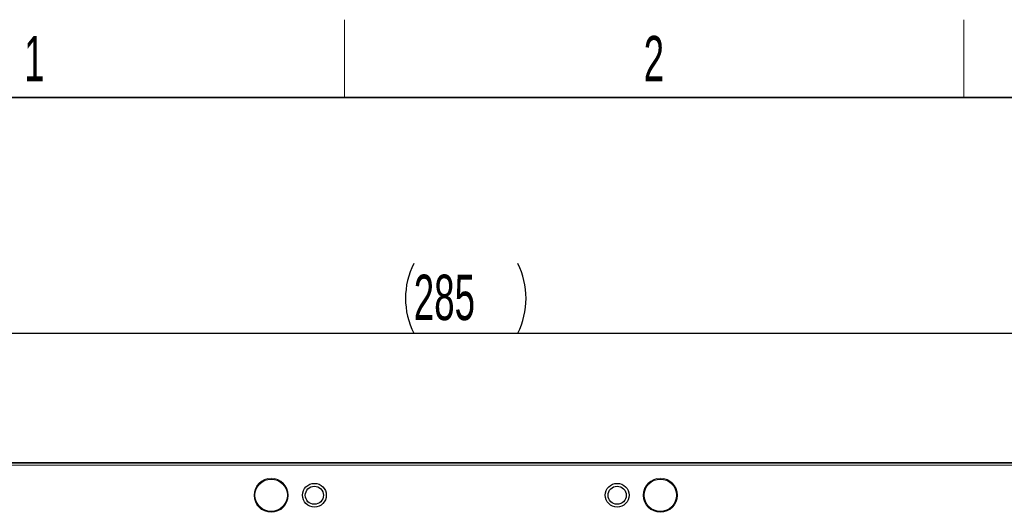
# Model space of a CAD drawing. Header units: millimetres. Extents: x 5 to 418, y 2 to 292.
# Tile 34 of 47: x 49 to 125, y 251 to 288. Entities that reach past the tile are written whole.
import ezdxf

# ---------------------------------------------------------------- set-up
doc = ezdxf.new("R2010")
doc.units = ezdxf.units.MM
doc.layers.add('SLD-0', color=7, linetype='Continuous')
doc.styles.add('SLDTEXTSTYLE0', font='TXT', dxfattribs={"width": 0.605})
doc.dimstyles.new('SLDDIMSTYLE2', dxfattribs={"dimtxt": 3.5, "dimasz": 3.302, "dimexe": 0, "dimexo": 0.0625, "dimgap": 0.875, "dimtad": 1, "dimlfac": 3, "dimrnd": 1e-09, "dimzin": 12, "dimdsep": 46, "dimtxsty": 'SLDTEXTSTYLE0', "dimsah": 1, "dimcen": 0.09, "dimadec": 0, "dimazin": 3, "dimtfac": 1, "dimtofl": 0, "dimtmove": 0, "dimatfit": 3, "dimfxl": 1, "dimfrac": 2, "dimtolj": 1, "dimtzin": 12, "dimarcsym": 0})

# ---------------------------------------------------------------- blocks, each defined once
blk = doc.blocks.new('_D_7')
at = {"layer": 'SLD-0', "color": 7}
for p, q in [((35.604, 252.652), (35.604, 265.319)), ((130.604, 252.652), (130.604, 265.319)), ((35.604, 264.319), (130.604, 264.319))]:
    blk.add_line(p, q, dxfattribs=at)
for centre, start, end in [((84.465, 267.005), 153.43495, 206.56505), ((81.743, 267.005), 333.43495, 26.56505)]:
    blk.add_arc(centre, 6.006, start, end, dxfattribs=at)
for points in [[(35.604, 264.319), (38.906, 263.811), (38.906, 264.827)], [(130.604, 264.319), (127.302, 264.827), (127.302, 263.811)]]:
    blk.add_solid(points, dxfattribs=at)
at = {"layer": 'SLD-0', "color": 7, "insert": (79.094, 268.831), "char_height": 3.5, "attachment_point": 1, "style": 'SLDTEXTSTYLE0'}
blk.add_mtext('285', dxfattribs=at)

msp = doc.modelspace()

# ---------------------------------------------------------------- linework, layer by layer
at = {"color": 7, "linetype": 'Continuous', "lineweight": 25}
msp.add_line((128.9376, 254.3189), (37.271, 254.3189), dxfattribs=at)
at = {"color": 7, "linetype": 'Continuous', "lineweight": 18}
for p, q in [((37.271, 254.2985), (128.9376, 254.2985)), ((128.9376, 254.1319), (37.271, 254.1319))]:
    msp.add_line(p, q, dxfattribs=at)
for centre in [(68.1043, 251.8189), (98.1043, 251.8189)]:
    msp.add_circle(centre, 1.3167, dxfattribs=at)
at = {"color": 7, "linetype": 'Continuous', "lineweight": 25}
for centre, radius in [((68.1043, 251.8189), 1.25), ((71.4376, 251.8189), 0.9167), ((94.771, 251.8189), 0.9167), ((98.1043, 251.8189), 1.25), ((71.4376, 251.8189), 0.7), ((94.771, 251.8189), 0.7)]:
    msp.add_circle(centre, radius, dxfattribs=at)
at = {"layer": 'SLD-0', "lineweight": 18}
for p, q in [((73.75, 282.5), (73.75, 288.5)), ((121.5, 282.5), (121.5, 288.5))]:
    msp.add_line(p, q, dxfattribs=at)
at = {"layer": 'SLD-0', "lineweight": 35}
msp.add_line((408, 282.5), (26, 282.5), dxfattribs=at)

# ---------------------------------------------------------------- texts
at = {"layer": 'SLD-0', "char_height": 3.5, "attachment_point": 2, "style": 'SLDTEXTSTYLE0'}
for s, insert in [('1', (49.8527, 287.243)), ('2', (97.6027, 287.243))]:
    msp.add_mtext(s, dxfattribs=dict(at, insert=insert))

# ---------------------------------------------------------------- dimensions: what is measured, and where the dimension line sits
at = {"layer": 'SLD-0', "color": 7}
dim = msp.add_linear_dim(base=(130.6043, 264.3189), p1=(35.6043, 252.6522), p2=(130.6043, 252.6522), text='(<>)', dimstyle='SLDDIMSTYLE2', dxfattribs=at)
dim.commit()
dim.dimension.update_dxf_attribs({"geometry": '_D_7', "text_midpoint": (83.1043, 264.3189), "dimtype": 160})

doc.saveas('drawing.dxf')
